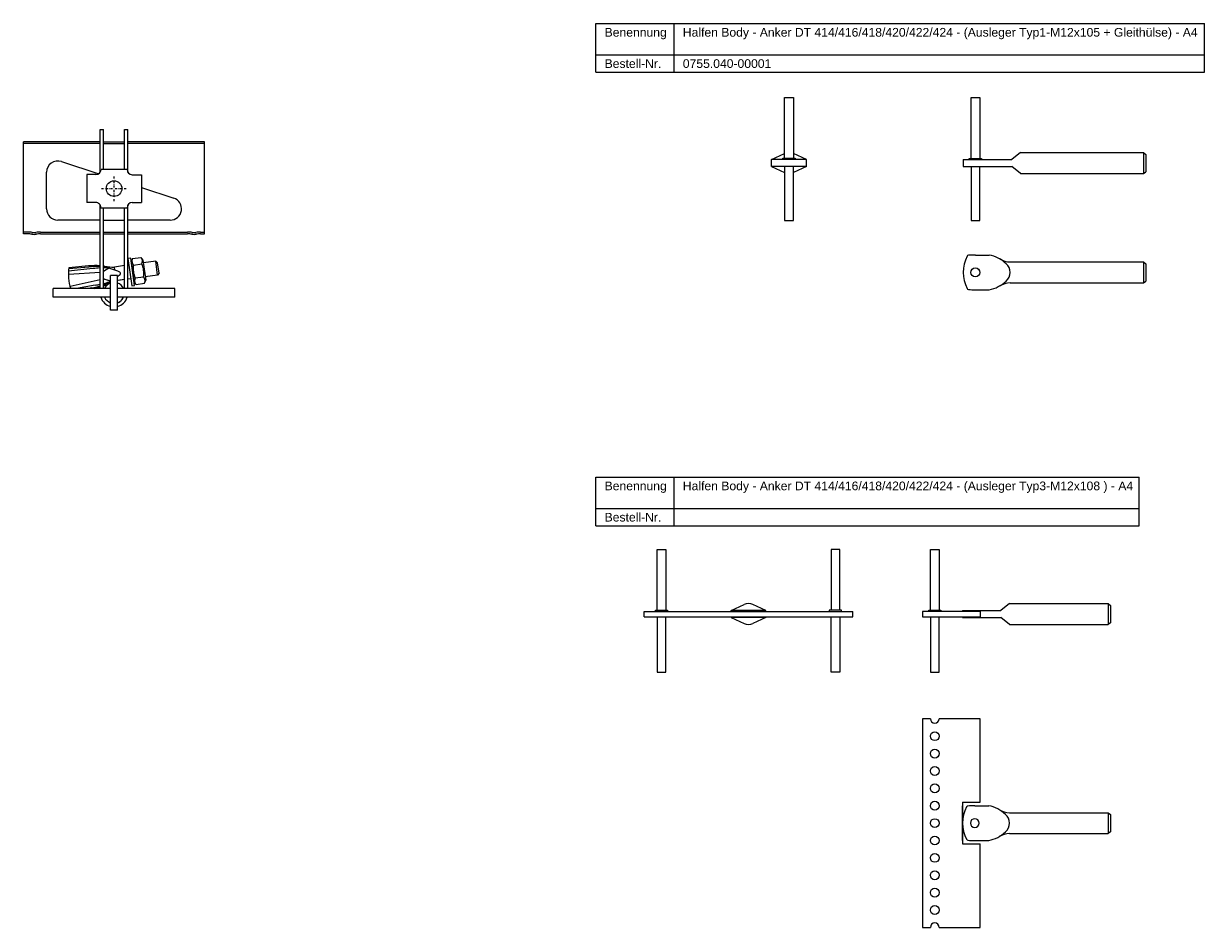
# Model space of a CAD drawing. Header units: millimetres. Extents: x -508 to 780, y -1202 to 170.
# Tile 4 of 4: x 101 to 780, y -350 to 170. Entities that reach past the tile are written whole.
import ezdxf

# ---------------------------------------------------------------- set-up
doc = ezdxf.new("R2010")
doc.units = ezdxf.units.MM
doc.header["$LTSCALE"] = 10
doc.linetypes.add('STRICHPUNKT2', pattern=[0.5, 0.25, -0.125, 0, -0.125])
doc.layers.add('HALFEN', color=2, linetype='Continuous')
doc.styles.add('ARIAL50', font='ARIAL.TTF', dxfattribs={"height": 5})

msp = doc.modelspace()

# ---------------------------------------------------------------- linework, layer by layer
at = {"layer": 'HALFEN'}
for p, q in [((430.39, 170.28), (780.26, 170.28)), ((430.39, 142.28), (430.39, 170.28)), ((475.36, 142.28), (475.36, 170.28)), ((780.26, 142.28), (780.26, 170.28)), ((430.39, 152.28), (780.26, 152.28)), ((430.39, 142.28), (780.26, 142.28)), ((538.91, 92.78), (538.91, 127.78)), ((538.91, 127.78), (543.91, 127.78)), ((543.91, 127.78), (543.91, 92.78)), ((646.08, 92.75), (646.08, 127.75)), ((646.08, 127.75), (651.08, 127.75)), ((651.08, 127.75), (651.08, 92.75)), ((145.3, 84.69), (145.3, 109.36)), ((145.3, 109.36), (147.3, 109.36)), ((147.3, 86.36), (147.3, 109.36)), ((159.3, 86.35), (159.3, 109.36)), ((159.3, 109.36), (161.3, 109.36)), ((161.3, 84.7), (161.3, 109.36)), ((101.3, 49.35), (101.3, 102.35)), ((145.3, 102.35), (101.3, 102.35)), ((147.3, 102.35), (159.3, 102.35)), ((205.3, 102.35), (161.3, 102.35)), ((205.3, 49.35), (205.3, 102.35)), ((145.3, 101.35), (101.3, 101.35)), ((147.3, 101.35), (159.3, 101.35)), ((205.3, 101.35), (161.3, 101.35)), ((531.41, 92.08), (538.9, 95.53)), ((551.41, 92.08), (543.92, 95.53)), ((674.58, 96.05), (669.58, 92.05)), ((674.58, 96.05), (745.18, 96.05)), ((745.18, 96.05), (745.18, 84.05)), ((745.18, 96.05), (746.58, 95.05)), ((123, 90.9), (144.53, 83.9)), ((531.41, 88.08), (531.41, 92.08)), ((551.41, 92.08), (531.41, 92.08)), ((537.91, 92.08), (537.91, 92.78)), ((537.91, 92.78), (544.91, 92.78)), ((544.91, 92.78), (544.91, 92.08)), ((551.41, 88.08), (551.41, 92.08)), ((641.58, 92.05), (669.58, 92.05)), ((641.58, 92.05), (641.58, 88.05)), ((645.08, 92.05), (645.08, 92.75)), ((645.08, 92.75), (652.08, 92.75)), ((652.08, 92.75), (652.08, 92.05)), ((746.58, 95.05), (746.58, 85.05)), ((114.49, 63.72), (114.49, 84.72)), ((137.6, 83.37), (137.59, 67.37)), ((142.81, 83.37), (137.6, 83.37)), ((160.81, 86.35), (145.81, 86.36)), ((163.81, 83.35), (169.02, 83.35)), ((169.02, 83.35), (169.01, 67.35)), ((551.41, 88.08), (531.41, 88.08)), ((531.41, 88.08), (538.9, 84.63)), ((538.91, 88.08), (538.91, 57.08)), ((543.91, 57.08), (543.91, 88.08)), ((551.41, 88.08), (543.92, 84.63)), ((641.58, 88.05), (669.58, 88.05)), ((646.08, 88.05), (646.08, 57.05)), ((651.08, 57.05), (651.08, 88.05)), ((674.58, 84.05), (669.58, 88.05)), ((674.58, 84.05), (745.18, 84.05)), ((745.18, 84.05), (746.58, 85.05)), ((169.01, 75.95), (187.63, 69.9)), ((142.8, 67.37), (137.59, 67.37)), ((145.3, 17.86), (145.3, 66.01)), ((145.79, 64.36), (160.79, 64.35)), ((147.3, 17.86), (147.3, 64.36)), ((159.3, 17.86), (159.3, 64.35)), ((161.3, 17.86), (161.3, 66.02)), ((163.8, 67.35), (169.01, 67.35)), ((145.3, 57.22), (120.99, 57.22)), ((147.3, 57.22), (159.3, 57.22)), ((185.62, 57.22), (161.3, 57.22)), ((538.91, 57.08), (543.91, 57.08)), ((646.08, 57.05), (651.08, 57.05)), ((103.55, 50.35), (101.3, 50.35)), ((103.55, 49.35), (101.3, 49.35)), ((111.05, 50.35), (145.3, 50.35)), ((111.05, 49.35), (145.3, 49.35)), ((147.3, 50.35), (159.3, 50.35)), ((147.3, 49.35), (159.3, 49.35)), ((161.3, 50.35), (195.55, 50.35)), ((161.3, 49.35), (195.55, 49.35)), ((203.05, 50.35), (205.3, 50.35)), ((203.05, 49.35), (205.3, 49.35)), ((162.89, 35.42), (161.3, 35.2)), ((161.3, 35.2), (163.53, 19.36)), ((165.11, 19.58), (162.89, 35.42)), ((163.93, 35.07), (163.19, 33.25)), ((163.93, 35.07), (168.71, 35.75)), ((168.71, 35.75), (169.93, 34.19)), ((169.93, 34.19), (171.54, 22.7)), ((648.58, 37.14), (656.58, 37.14)), ((145.3, 27.17), (127.03, 26)), ((141.14, 29.29), (127.11, 27.86)), ((138.7, 30.92), (127.27, 29.85)), ((138.76, 30.22), (127.33, 29.14)), ((150.35, 29.57), (147.3, 27.58)), ((150.35, 29.57), (147.3, 27.58)), ((150.35, 29.57), (147.3, 27.58)), ((149.33, 29.66), (150.35, 29.57)), ((149.33, 29.66), (150.35, 29.57)), ((149.33, 29.66), (150.35, 29.57)), ((159.3, 31.04), (153.47, 30.22)), ((153.69, 28.61), (153.47, 30.22)), ((153.71, 28.51), (153.61, 29.23)), ((159.3, 31.04), (155.8, 30.55)), ((161.84, 31.39), (161.3, 31.32)), ((163.17, 33.4), (164.79, 21.91)), ((164.45, 31.36), (169.24, 32.03)), ((177.24, 33.56), (170.16, 32.56)), ((178.35, 25.64), (177.24, 33.56)), ((178.37, 32.71), (177.24, 33.56)), ((179.2, 26.76), (178.37, 32.71)), ((668.59, 33.14), (745.18, 33.14)), ((745.18, 33.14), (745.18, 21.14)), ((745.18, 33.14), (746.58, 32.14)), ((746.58, 32.14), (746.58, 22.14)), ((145.3, 22.85), (128, 19.06)), ((147.3, 23.8), (147.37, 23.3)), ((147.3, 23.8), (147.37, 23.3)), ((147.3, 23.8), (147.37, 23.3)), ((147.37, 23.3), (147.3, 23.29)), ((147.37, 23.3), (147.3, 23.29)), ((147.37, 23.3), (147.3, 23.29)), ((150.8, 22.25), (147.37, 23.3)), ((150.8, 22.25), (147.37, 23.3)), ((151.3, 22.09), (147.37, 23.3)), ((150.45, 21.69), (151.3, 22.02)), ((150.45, 21.69), (150.8, 21.83)), ((150.45, 21.69), (150.8, 21.83)), ((151.3, 5.36), (151.3, 25.36)), ((155.3, 25.36), (151.3, 25.36)), ((155.3, 5.36), (155.3, 25.36)), ((159.3, 22.96), (155.3, 22.4)), ((159.3, 22.96), (155.8, 22.47)), ((162.95, 23.47), (161.3, 23.24)), ((166.02, 20.2), (164.81, 21.76)), ((165.5, 23.92), (170.28, 24.59)), ((166.02, 20.2), (170.8, 20.88)), ((170.8, 20.88), (171.54, 22.7)), ((178.35, 25.64), (171.27, 24.64)), ((179.2, 26.76), (178.35, 25.64)), ((668.59, 21.14), (745.18, 21.14)), ((745.18, 21.14), (746.58, 22.14)), ((151.3, 17.86), (118.3, 17.86)), ((118.3, 12.86), (118.3, 17.86)), ((142.48, 19.78), (131.74, 17.86)), ((140.44, 18.24), (138.41, 17.86)), ((188.3, 17.86), (155.3, 17.86)), ((163.53, 19.36), (165.11, 19.58)), ((188.3, 12.86), (188.3, 17.86)), ((648.58, 17.14), (656.58, 17.14)), ((151.3, 12.86), (118.3, 12.86)), ((188.3, 12.86), (155.3, 12.86)), ((155.3, 5.36), (151.3, 5.36)), ((430.39, -90.7), (742.69, -90.7)), ((430.39, -118.7), (430.39, -90.7)), ((475.36, -118.7), (475.36, -90.7)), ((742.69, -118.7), (742.69, -90.7)), ((430.39, -108.7), (742.69, -108.7)), ((430.39, -118.7), (742.69, -118.7)), ((465.59, -167.24), (465.59, -132.24)), ((465.59, -132.24), (470.59, -132.24)), ((470.59, -132.24), (470.59, -167.24)), ((570.59, -132.24), (565.59, -132.24)), ((565.59, -132.24), (565.59, -167.24)), ((570.59, -167.24), (570.59, -132.24)), ((622.74, -167.24), (622.74, -132.24)), ((622.74, -132.24), (627.74, -132.24)), ((627.74, -132.24), (627.74, -167.24)), ((458.09, -170.94), (458.09, -167.94)), ((458.09, -167.94), (578.09, -167.94)), ((464.59, -167.94), (464.59, -167.24)), ((464.59, -167.24), (471.59, -167.24)), ((471.59, -167.24), (471.59, -167.94)), ((508.09, -167.44), (515.58, -163.99)), ((508.09, -167.94), (508.09, -167.44)), ((528.09, -167.44), (508.09, -167.44)), ((528.09, -167.44), (520.6, -163.99)), ((528.09, -167.94), (528.09, -167.44)), ((571.59, -167.24), (564.59, -167.24)), ((564.59, -167.24), (564.59, -167.94)), ((571.59, -167.94), (571.59, -167.24)), ((578.09, -170.94), (578.09, -167.94)), ((651.24, -167.94), (618.24, -167.94)), ((618.24, -167.94), (618.24, -170.94)), ((621.74, -167.94), (621.74, -167.24)), ((621.74, -167.24), (628.74, -167.24)), ((628.74, -167.24), (628.74, -167.94)), ((641.24, -167.44), (663.24, -167.44)), ((641.24, -167.44), (641.24, -167.94)), ((651.24, -167.94), (651.24, -170.94)), ((668.24, -163.44), (663.24, -167.44)), ((668.24, -163.44), (724.84, -163.44)), ((724.84, -163.44), (724.84, -175.44)), ((724.84, -163.44), (726.24, -164.44)), ((726.24, -164.44), (726.24, -174.44)), ((458.09, -170.94), (578.09, -170.94)), ((465.59, -170.94), (465.59, -202.94)), ((470.59, -202.94), (470.59, -170.94)), ((508.09, -171.44), (508.09, -170.94)), ((528.09, -171.44), (508.09, -171.44)), ((508.09, -171.44), (515.58, -174.89)), ((528.09, -171.44), (520.6, -174.89)), ((528.09, -171.44), (528.09, -170.94)), ((565.59, -202.94), (565.59, -170.94)), ((570.59, -170.94), (570.59, -202.94)), ((618.24, -170.94), (651.24, -170.94)), ((622.74, -170.94), (622.74, -202.94)), ((627.74, -202.94), (627.74, -170.94)), ((641.24, -170.94), (641.24, -171.44)), ((641.24, -171.44), (663.24, -171.44)), ((668.24, -175.44), (663.24, -171.44)), ((668.24, -175.44), (724.84, -175.44)), ((726.24, -174.44), (724.84, -175.44)), ((465.59, -202.94), (470.59, -202.94)), ((570.59, -202.94), (565.59, -202.94)), ((622.74, -202.94), (627.74, -202.94)), ((622.69, -229.71), (618.24, -229.71)), ((618.24, -229.71), (618.24, -349.71)), ((651.24, -229.71), (627.79, -229.71)), ((651.24, -277.71), (651.24, -229.71)), ((641.24, -277.71), (641.24, -301.71)), ((641.24, -277.71), (651.24, -277.71)), ((641.24, -299.71), (641.24, -279.71)), ((648.24, -279.71), (656.24, -279.71)), ((668.25, -283.71), (724.84, -283.71)), ((724.84, -283.71), (724.84, -295.71)), ((724.84, -283.71), (726.24, -284.71)), ((726.24, -284.71), (726.24, -294.71)), ((668.25, -295.71), (724.84, -295.71)), ((726.24, -294.71), (724.84, -295.71)), ((641.24, -301.71), (651.24, -301.71)), ((648.24, -299.71), (656.24, -299.71)), ((651.24, -349.71), (651.24, -301.71)), ((618.24, -349.71), (622.69, -349.71)), ((627.79, -349.71), (651.24, -349.71))]:
    msp.add_line(p, q, dxfattribs=at)
at = {"layer": 'HALFEN', "color": 1, "linetype": 'STRICHPUNKT2', "ltscale": 0.5}
for p, q in [((153.3, 68.11), (153.3, 82.61)), ((146.05, 75.36), (160.55, 75.36))]:
    msp.add_line(p, q, dxfattribs=at)
at = {"layer": 'HALFEN'}
for centre, radius in [((153.3, 75.36), 4.5), ((648.58, 27.14), 2.55), ((625.24, -239.71), 2.55), ((625.24, -249.71), 2.55), ((625.24, -259.71), 2.55), ((625.24, -269.71), 2.55), ((625.24, -279.71), 2.55), ((625.24, -289.71), 2.55), ((625.24, -299.71), 2.55), ((625.24, -309.71), 2.55), ((625.24, -319.71), 2.55), ((625.24, -329.71), 2.55), ((625.24, -339.71), 2.55)]:
    msp.add_circle(centre, radius, dxfattribs=at)
for centre, radius, start, end in [((541.41, 90.08), 6, 114.62432, 114.72996), ((541.41, 90.08), 6, 65.27004, 65.37568), ((648.58, 90.05), 6, 114.62432, 114.72996), ((648.58, 90.05), 6, 65.27004, 65.37568), ((120.99, 84.72), 6.5, 72, 180), ((142.81, 86.37), 3, 269.95559, 359.95559), ((163.81, 86.35), 3, 179.95559, 269.95559), ((541.41, 90.08), 6, 245.27004, 245.37568), ((541.41, 90.08), 6, 294.62432, 294.72996), ((648.58, 90.05), 6, 245.27004, 245.37568), ((648.58, 90.05), 6, 294.62432, 294.72996), ((185.62, 63.72), 6.5, 270, 72), ((120.99, 63.72), 6.5, 180, 270), ((142.79, 64.37), 3, 359.95559, 89.95559), ((163.79, 64.35), 3, 89.95559, 179.95559), ((103.55, 34.35), 16, 80.36636, 90), ((103.55, 34.35), 15, 80.36636, 90), ((107.3, 56.44), 7.41, 260.36636, 279.63364), ((107.3, 56.44), 6.41, 260.36636, 279.63364), ((111.05, 34.35), 16, 90, 99.63364), ((111.05, 34.35), 15, 90, 99.63364), ((195.55, 34.35), 16, 80.36636, 90), ((195.55, 34.35), 15, 80.36636, 90), ((199.3, 56.44), 7.41, 260.36636, 279.63364), ((199.3, 56.44), 6.41, 260.36636, 279.63364), ((203.05, 34.35), 16, 90, 99.63364), ((203.05, 34.35), 15, 90, 99.63364), ((166.9, 33.6), 3.32, 162.43847, 222.43847), ((166.26, 33.51), 3.32, 333.56153, 33.56153), ((662.14, 27.14), 20.55, 153.10667, 206.89333), ((644.7, 35.98), 1, 95.71948, 153.10667), ((647.92, 3.76), 33.38, 88.87071, 95.71948), ((653.12, 18.74), 18.71, 45.68888, 79.34138), ((669.29, 46.69), 13.57, 240.09537, 267.05052), ((153.83, 26.23), 26.8, 172.24397, 198.21103), ((142.7, -11.23), 42.29, 86.47165, 95.44157), ((142.86, -0.15), 30.65, 85.43459, 97.65576), ((147.16, -13.98), 43.69, 92.44132, 97.9226), ((142.7, -11.23), 42.29, 83.07738, 83.75165), ((142.7, -11.23), 42.29, 83.07738, 83.75165), ((142.7, -11.23), 42.29, 83.07738, 83.75165), ((142.86, -0.15), 30.65, 74.98685, 81.67144), ((142.86, -0.15), 30.65, 74.98685, 81.67144), ((142.86, -0.15), 30.65, 63.44584, 81.67144), ((147.16, -13.98), 43.69, 87.15167, 89.81779), ((147.16, -13.98), 43.69, 87.15167, 89.81779), ((147.16, -13.98), 43.69, 87.15167, 89.81779), ((152.53, 50.74), 20.54, 256.67305, 265.17141), ((152.53, 50.74), 20.54, 256.67305, 265.17141), ((152.53, 50.74), 20.54, 256.67305, 272.61653), ((142.86, -0.15), 30.65, 63.44584, 65.02826), ((156.39, 26.69), 0.594, 357.93529, 73.26541), ((156.39, 26.69), 0.594, 357.93529, 73.26541), ((176.68, 29.28), 12.4, 170.38303, 205.61697), ((158.05, 26.67), 12.4, 350.38303, 25.61697), ((662.15, 27.14), 6.43, 308.92503, 51.07497), ((136.02, 48.57), 30.65, 291.60765, 299.91754), ((136.34, 63.04), 43.69, 284.53264, 288.84833), ((136.34, 63.04), 43.69, 284.53264, 288.84833), ((136.34, 63.04), 43.69, 284.53264, 288.84833), ((153.3, 15.36), 6, 109.47122, 155.37568), ((159.34, 2.31), 20.54, 113.02649, 119.32695), ((136.02, 48.57), 30.65, 308.99536, 312.55416), ((153.3, 15.36), 6, 24.62432, 70.52878), ((136.02, 48.57), 30.65, 310.20847, 312.55416), ((156.42, 26.49), 0.594, 302.73459, 18.06471), ((156.42, 26.49), 0.594, 302.73459, 18.06471), ((168.47, 22.44), 3.32, 153.56153, 213.56153), ((167.83, 22.35), 3.32, 342.43847, 42.43847), ((653.12, 35.53), 18.71, 280.65862, 314.31112), ((669.29, 7.58), 13.57, 92.94948, 119.90463), ((136.02, 48.57), 30.65, 278.34424, 287.63767), ((132.81, 59.17), 42.29, 282.33498, 287.18811), ((136.34, 63.04), 43.69, 278.0774, 281.83857), ((132.81, 59.17), 42.29, 290.04791, 292.92262), ((132.81, 59.17), 42.29, 290.04791, 292.92262), ((132.81, 59.17), 42.29, 290.04791, 292.92262), ((644.7, 18.29), 1, 206.89333, 264.28052), ((647.92, 50.51), 33.38, 264.28052, 271.12929), ((153.3, 15.36), 8, 198.20996, 255.52249), ((153.3, 15.36), 6, 204.62432, 250.52878), ((153.3, 15.36), 8, 284.47751, 341.79004), ((153.3, 15.36), 6, 289.47122, 335.37568), ((153.3, 15.36), 6, 294.62432, 335.37568), ((468.09, -169.44), 6, 114.62432, 114.72996), ((468.09, -169.44), 6, 65.27004, 65.37568), ((518.09, -169.44), 6, 65.27004, 114.72996), ((568.09, -169.44), 6, 114.62432, 114.72996), ((568.09, -169.44), 6, 65.27004, 65.37568), ((468.09, -169.44), 6, 245.27004, 245.37568), ((468.09, -169.44), 6, 294.62432, 294.72996), ((518.09, -169.44), 6, 245.27004, 294.72996), ((568.09, -169.44), 6, 245.27004, 245.37568), ((568.09, -169.44), 6, 294.62432, 294.72996), ((625.24, -229.71), 2.55, 180, 0), ((661.8, -289.71), 20.55, 153.10667, 206.89333), ((644.36, -280.86), 1, 95.71948, 153.10667), ((647.59, -313.09), 33.38, 88.87071, 95.71948), ((652.78, -298.1), 18.71, 45.68888, 79.34138), ((668.95, -270.16), 13.57, 240.09537, 267.05052), ((661.82, -289.71), 6.43, 308.92503, 51.07497), ((648.24, -289.71), 2.55, 90, 270), ((648.24, -289.71), 2.55, 270, 90), ((652.78, -281.32), 18.71, 280.65862, 314.31112), ((668.95, -309.26), 13.57, 92.94948, 119.90463), ((644.36, -298.55), 1, 206.89333, 264.28052), ((647.59, -266.33), 33.38, 264.28052, 271.12929), ((625.24, -349.71), 2.55, 0, 180)]:
    msp.add_arc(centre, radius, start, end, dxfattribs=at)

# ---------------------------------------------------------------- texts
at = {"layer": 'HALFEN', "style": 'ARIAL50'}
for s, p in [('Benennung', (435.39, 162.78)), ('Halfen Body - Anker DT 414/416/418/420/422/424 - (Ausleger Typ1-M12x105 + Gleithülse) - A4', (480.36, 162.78)), ('Bestell-Nr.', (435.39, 144.78)), ('0755.040-00001', (480.36, 144.78)), ('Benennung', (435.39, -98.2)), ('Halfen Body - Anker DT 414/416/418/420/422/424 - (Ausleger Typ3-M12x108 ) - A4', (480.36, -98.2)), ('Bestell-Nr.', (435.39, -116.2))]:
    msp.add_text(s, height=5, dxfattribs=at).set_placement(p)

doc.saveas('drawing.dxf')
